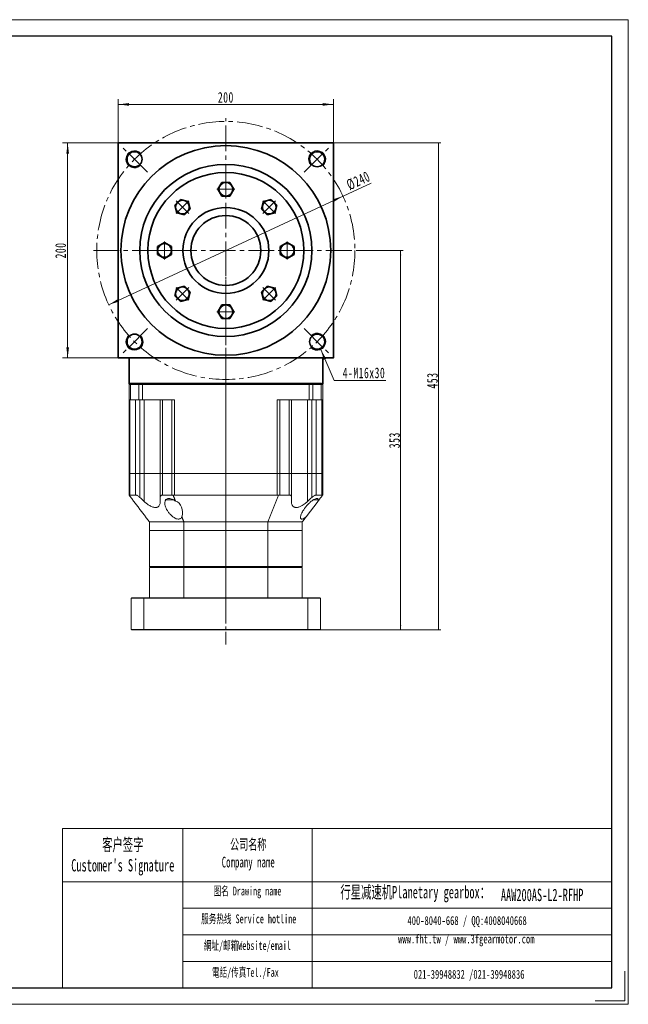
# Model space of a CAD drawing. Header units: millimetres. Extents: x 2948 to 4243, y -374 to 605.
# Tile 4 of 4: x 3678 to 4243, y -374 to 541. Entities that reach past the tile are written whole.
import ezdxf

# ---------------------------------------------------------------- set-up
doc = ezdxf.new("R2010")
doc.units = ezdxf.units.MM
doc.header["$LTSCALE"] = 2
doc.linetypes.add('CENTER', pattern=[10.16, 6.35, -1.27, 1.27, -1.27])
doc.linetypes.add('点画线', pattern=[18, 12, -2, 2, -2])
doc.layers.get('0').update_dxf_attribs({"lineweight": 18})
for name, color, linetype, lineweight in [('3中心线层', 1, 'CENTER', 18), ('7标注层', 4, 'Continuous', 18), ('SLD-0', 7, 'Continuous', 18), ('中心线层', 1, '点画线', 18), ('图框_外框线', 7, 'Continuous', 18), ('尺寸线层', 3, 'Continuous', 18), ('粗实线', 7, 'Continuous', 50), ('粗实线层', 7, 'Continuous', 35)]:
    doc.layers.add(name, color=color, linetype=linetype, lineweight=lineweight)
doc.styles.add('SLDTEXTSTYLE4', font='txt', dxfattribs={"width": 0.611111})
doc.styles.get("Standard").update_dxf_attribs({"font": 'txt', "width": 0.707})
doc.styles.add('标准', font='txt', dxfattribs={"width": 0.667})
doc.dimstyles.new('a4-1-1.5', dxfattribs={"dimtxt": 4.5, "dimasz": 4.5, "dimexe": 2.25, "dimexo": 0, "dimgap": 0.75, "dimtad": 1, "dimdec": 3, "dimdsep": 46, "dimtxsty": '标准', "dimblk": '_CAXARROW', "dimcen": 0, "dimdle": 9, "dimazin": 2, "dimtfac": 0.707107, "dimtdec": 3, "dimtix": 1, "dimtmove": 2, "dimatfit": 3, "dimfxl": 0, "dimfrac": 2, "dimtolj": 1, "dimarcsym": 0})

# ---------------------------------------------------------------- blocks, each defined once
blk = doc.blocks.new('*X29')
at = {"layer": '尺寸线层', "linetype": 'Continuous'}
for points in [[(3769.09, 462.66), (3778.99, 463.9), (3778.99, 461.43)], [(3969.09, 462.66), (3959.19, 463.9), (3959.19, 461.43)]]:
    blk.add_hatch(color=0, dxfattribs=at).paths.add_polyline_path(points, flags=0)
at = {"layer": '尺寸线层', "color": 0, "linetype": 'Continuous'}
for p, q in [((3769.09, 426.81), (3769.09, 467.61)), ((3969.09, 426.81), (3969.09, 467.61)), ((3769.09, 462.66), (3969.09, 462.66))]:
    blk.add_line(p, q, dxfattribs=at)
at = {"layer": '尺寸线层', "color": 0, "insert": (3869.09, 469.18), "char_height": 9.9, "width": 28.1447, "attachment_point": 5, "line_spacing_factor": 1.15057, "style": '标准'}
blk.add_mtext('\\T1.1;200', dxfattribs=at)
blk = doc.blocks.new('_CAXARROW')
blk.add_hatch(color=0).paths.add_polyline_path([(0, 0), (-1, 0.125), (-1, -0.125)], flags=0)
blk = doc.blocks.new('*X30')
at = {"layer": '尺寸线层', "linetype": 'Continuous'}
for points in [[(3722.08, 426.81), (3720.85, 416.91), (3723.32, 416.91)], [(3722.08, 226.81), (3720.85, 236.71), (3723.32, 236.71)]]:
    blk.add_hatch(color=0, dxfattribs=at).paths.add_polyline_path(points, flags=0)
at = {"layer": '尺寸线层', "color": 0, "linetype": 'Continuous'}
for p, q in [((3769.09, 426.81), (3717.13, 426.81)), ((3722.08, 226.81), (3722.08, 426.81)), ((3769.09, 226.81), (3717.13, 226.81))]:
    blk.add_line(p, q, dxfattribs=at)
at = {"layer": '尺寸线层', "color": 0, "insert": (3715.57, 326.81), "char_height": 9.9, "width": 28.1447, "attachment_point": 5, "rotation": 90, "line_spacing_factor": 1.15057, "style": '标准'}
blk.add_mtext('\\T1.1;200', dxfattribs=at)
blk = doc.blocks.new('*X31')
at = {"layer": '尺寸线层', "linetype": 'Continuous'}
for points in [[(3977.93, 377.34), (3969.47, 372.05), (3968.43, 374.29)], [(3760.25, 276.28), (3769.75, 279.33), (3768.7, 281.57)]]:
    blk.add_hatch(color=0, dxfattribs=at).paths.add_polyline_path(points, flags=0)
at = {"layer": '尺寸线层', "color": 0, "linetype": 'Continuous'}
blk.add_line((4004.03, 389.45), (3760.25, 276.28), dxfattribs=at)
at = {"layer": '尺寸线层', "color": 0, "insert": (3992.23, 391.68), "char_height": 9.9, "width": 39.0622, "attachment_point": 5, "rotation": 24.90217, "line_spacing_factor": 1.15057, "style": '标准'}
blk.add_mtext('\\T1.1;%%C240', dxfattribs=at)
blk = doc.blocks.new('*X32')
at = {"layer": '尺寸线层', "linetype": 'Continuous'}
blk.add_hatch(color=0, dxfattribs=at).paths.add_polyline_path([(-15.45, 28.83), (-10.39, 20.23), (-12.66, 19.25)], flags=0)
at = {"layer": '尺寸线层', "color": 0, "linetype": 'Continuous'}
blk.add_line((-15.45, 28.83), (-3, 0), dxfattribs=at)
at = {"layer": '尺寸线层', "color": 0}
for p, q in [((-3, 0), (0, 0)), ((0, 0), (45, 0)), ((0, 0), (0, 0))]:
    blk.add_line(p, q, dxfattribs=at)
at = {"layer": '尺寸线层', "color": 0, "insert": (4.95, 1.98), "char_height": 9.9, "width": 80.0907, "attachment_point": 7, "line_spacing_factor": 1.15057, "style": '标准'}
blk.add_mtext('\\T1.1;4-M16x30', dxfattribs=at)
blk = doc.blocks.new('*X38')
at = {"layer": '中心线层', "linetype": '点画线', "lineweight": 18}
for p, q in [((8.35, 0), (-8.35, 0)), ((0, -8.35), (0, 8.35))]:
    blk.add_line(p, q, dxfattribs=at)
at = {"layer": '粗实线层'}
for p, q in [((0, 7.35), (-6.37, 3.67)), ((-6.37, 3.67), (-6.37, -3.67)), ((6.37, 3.67), (0, 7.35)), ((6.37, 3.67), (6.37, -3.67)), ((-6.37, -3.67), (0, -7.35)), ((0, -7.35), (6.37, -3.67))]:
    blk.add_line(p, q, dxfattribs=at)
blk.add_circle((0, 0), 6.37, dxfattribs=at)
blk = doc.blocks.new('324FDFGFD')
at = {"layer": '粗实线层'}
for radius in [72.5, 40, 32.5]:
    blk.add_circle((0, 0), radius, dxfattribs=at)
for points in [[(0, 50.64), (1.12, 50.64), (3.67, 50.64), (5.51, 53.82), (7.35, 57), (5.51, 60.18), (3.67, 63.37), (1.12, 63.37), (0, 63.37), (-3.67, 63.37), (-5.51, 60.18), (-7.35, 57), (-5.51, 53.82), (-3.67, 50.64)], [(-35.8, 35.8), (-35.01, 36.6), (-33.21, 38.4), (-34.16, 41.95), (-35.11, 45.5), (-38.66, 46.45), (-42.21, 47.4), (-44.01, 45.6), (-44.81, 44.81), (-47.4, 42.21), (-46.45, 38.66), (-45.5, 35.11), (-41.95, 34.16), (-38.4, 33.21)], [(35.8, 35.8), (36.6, 35.01), (38.4, 33.21), (41.95, 34.16), (45.5, 35.11), (46.45, 38.66), (47.4, 42.21), (45.6, 44.01), (44.81, 44.81), (42.21, 47.4), (38.66, 46.45), (35.11, 45.5), (34.16, 41.95), (33.21, 38.4)], [(-50.64, 0), (-50.64, 1.12), (-50.64, 3.67), (-53.82, 5.51), (-57, 7.35), (-60.18, 5.51), (-63.37, 3.67), (-63.37, 1.12), (-63.37, 0), (-63.37, -3.67), (-60.18, -5.51), (-57, -7.35), (-53.82, -5.51), (-50.64, -3.67)], [(50.64, 0), (50.64, -1.12), (50.64, -3.67), (53.82, -5.51), (57, -7.35), (60.18, -5.51), (63.37, -3.67), (63.37, -1.12), (63.37, 0), (63.37, 3.67), (60.18, 5.51), (57, 7.35), (53.82, 5.51), (50.64, 3.67)], [(-35.8, -35.8), (-36.6, -35.01), (-38.4, -33.21), (-41.95, -34.16), (-45.5, -35.11), (-46.45, -38.66), (-47.4, -42.21), (-45.6, -44.01), (-44.81, -44.81), (-42.21, -47.4), (-38.66, -46.45), (-35.11, -45.5), (-34.16, -41.95), (-33.21, -38.4)], [(35.8, -35.8), (35.01, -36.6), (33.21, -38.4), (34.16, -41.95), (35.11, -45.5), (38.66, -46.45), (42.21, -47.4), (44.01, -45.6), (44.81, -44.81), (47.4, -42.21), (46.45, -38.66), (45.5, -35.11), (41.95, -34.16), (38.4, -33.21)], [(0, -50.64), (-1.12, -50.64), (-3.67, -50.64), (-5.51, -53.82), (-7.35, -57), (-5.51, -60.18), (-3.67, -63.37), (-1.12, -63.37), (0, -63.37), (3.67, -63.37), (5.51, -60.18), (7.35, -57), (5.51, -53.82), (3.67, -50.64)]]:
    blk.add_wipeout(points).dxf.layer = '粗实线层'
for p, rotation in [((0, 57), 270), ((-40.31, 40.31), 315.0000000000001), ((40.31, 40.31), 225.0000000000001), ((57, 0), 180), ((-40.31, -40.31), 45.00000000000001), ((40.31, -40.31), 135.0000000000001), ((0, -57), 90)]:
    blk.add_blockref('*X38', p, dxfattribs=dict(at, rotation=rotation))
blk.add_blockref('*X38', (-57, 0), dxfattribs=at)
blk = doc.blocks.new('*X44')
at = {"layer": '尺寸线层', "linetype": 'Continuous'}
for points in [[(4066.75, 426.81), (4066.19, 422.31), (4067.32, 422.31)], [(4066.75, -26.19), (4066.19, -21.69), (4067.32, -21.69)]]:
    blk.add_hatch(color=0, dxfattribs=at).paths.add_polyline_path(points, flags=0)
at = {"layer": '尺寸线层', "color": 0, "linetype": 'Continuous'}
for p, q in [((3969.09, 426.81), (4069, 426.81)), ((4066.75, -26.19), (4066.75, 426.81)), ((3956.59, -26.19), (4069, -26.19))]:
    blk.add_line(p, q, dxfattribs=at)
at = {"layer": '尺寸线层', "color": 0, "insert": (4061.09, 205.86), "char_height": 10, "width": 28.5031, "attachment_point": 5, "rotation": 90, "line_spacing_factor": 1.15057, "style": '标准'}
blk.add_mtext('\\T1.1;453', dxfattribs=at)
blk = doc.blocks.new('*X45')
at = {"layer": '尺寸线层', "linetype": 'Continuous'}
for points in [[(4031.51, 326.81), (4032.08, 322.31), (4030.95, 322.31)], [(4031.51, -26.19), (4032.08, -21.69), (4030.95, -21.69)]]:
    blk.add_hatch(color=0, dxfattribs=at).paths.add_polyline_path(points, flags=0)
at = {"layer": '尺寸线层', "color": 0, "linetype": 'Continuous'}
for p, q in [((3992.09, 326.81), (4033.76, 326.81)), ((4031.51, 326.81), (4031.51, -26.19)), ((3956.59, -26.19), (4033.76, -26.19))]:
    blk.add_line(p, q, dxfattribs=at)
at = {"layer": '尺寸线层', "color": 0, "insert": (4025.85, 150.31), "char_height": 10, "width": 28.0585, "attachment_point": 5, "rotation": 90, "line_spacing_factor": 1.15057, "style": '标准'}
blk.add_mtext('\\T1.1;353', dxfattribs=at)

msp = doc.modelspace()

# ---------------------------------------------------------------- linework, layer by layer
at = {"color": 7, "linetype": 'Continuous', "lineweight": 15}
for p, q in [((3779.8896, 202.8101), (3779.0896, 202.0101)), ((3780.3939, 202.0101), (3779.0896, 202.0101)), ((3779.0896, 187.8101), (3779.0896, 202.0101)), ((3779.8896, 202.8101), (3780.9852, 202.8101)), ((3779.8896, 202.8101), (3780.9852, 202.8101)), ((3780.3939, 202.0101), (3780.9852, 202.8101)), ((3788.2621, 202.0101), (3780.3939, 202.0101)), ((3780.3939, 202.0101), (3780.3939, 187.8101)), ((3780.9852, 202.8101), (3788.8009, 202.8101)), ((3780.9852, 202.8101), (3788.8009, 202.8101)), ((3788.2621, 202.0101), (3788.8009, 202.8101)), ((3791.6299, 202.0101), (3788.2621, 202.0101)), ((3788.2621, 187.8101), (3788.2621, 202.0101)), ((3788.8009, 202.8101), (3791.6299, 202.8101)), ((3788.8009, 202.8101), (3791.6299, 202.8101)), ((3791.6299, 202.8101), (3946.5492, 202.8101)), ((3791.6299, 202.0101), (3791.6299, 202.8101)), ((3791.6299, 202.8101), (3946.5492, 202.8101)), ((3946.5492, 202.0101), (3791.6299, 202.0101)), ((3791.6299, 202.0101), (3791.6299, 187.8101)), ((3946.5492, 202.8101), (3949.3782, 202.8101)), ((3946.5492, 202.0101), (3946.5492, 202.8101)), ((3946.5492, 202.8101), (3949.3782, 202.8101)), ((3949.917, 202.0101), (3946.5492, 202.0101)), ((3946.5492, 187.8101), (3946.5492, 202.0101)), ((3949.3782, 202.8101), (3957.1939, 202.8101)), ((3949.917, 202.0101), (3949.3782, 202.8101)), ((3949.3782, 202.8101), (3957.1939, 202.8101)), ((3949.917, 202.0101), (3949.917, 187.8101)), ((3957.7852, 202.0101), (3949.917, 202.0101)), ((3957.1939, 202.8101), (3958.2896, 202.8101)), ((3957.7852, 202.0101), (3957.1939, 202.8101)), ((3957.1939, 202.8101), (3958.2896, 202.8101)), ((3957.7852, 187.8101), (3957.7852, 202.0101)), ((3959.0896, 202.0101), (3957.7852, 202.0101)), ((3959.0896, 202.0101), (3958.2896, 202.8101)), ((3959.0896, 202.0101), (3959.0896, 187.8101)), ((3780.3939, 187.8101), (3779.0896, 187.8101)), ((3779.0896, 119.3101), (3779.0896, 187.8101)), ((3779.7306, 187.8101), (3779.7306, 119.3101)), ((3780.3939, 187.8101), (3788.2621, 187.8101)), ((3785.193, 119.3101), (3785.193, 187.8101)), ((3791.6299, 187.8101), (3788.2621, 187.8101)), ((3789.2855, 187.8101), (3789.2855, 119.3101)), ((3821.3271, 187.8101), (3791.6299, 187.8101)), ((3793.0756, 187.8101), (3793.0756, 119.3101)), ((3808.0756, 119.3101), (3808.0756, 187.8101)), ((3810.2031, 187.8101), (3810.2031, 119.3101)), ((3818.8778, 119.3101), (3818.8778, 187.8101)), ((3821.3271, 187.8101), (3821.3271, 119.3101)), ((3946.5492, 187.8101), (3916.852, 187.8101)), ((3916.852, 119.3101), (3916.852, 187.8101)), ((3919.3014, 187.8101), (3919.3014, 119.3101)), ((3927.9761, 119.3101), (3927.9761, 187.8101)), ((3930.1035, 187.8101), (3930.1035, 119.3101)), ((3945.1035, 187.8101), (3945.1035, 119.3101)), ((3949.917, 187.8101), (3946.5492, 187.8101)), ((3948.8936, 119.3101), (3948.8936, 187.8101)), ((3949.917, 187.8101), (3957.7852, 187.8101)), ((3952.9861, 187.8101), (3952.9861, 119.3101)), ((3959.0896, 187.8101), (3957.7852, 187.8101)), ((3958.4485, 119.3101), (3958.4485, 187.8101)), ((3959.0896, 187.8101), (3959.0896, 119.3101)), ((3779.0896, 99.3101), (3779.0896, 119.3101)), ((3779.0896, 119.3101), (3779.7306, 119.3101)), ((3779.7306, 119.3101), (3779.0896, 119.3101)), ((3779.7306, 119.3101), (3779.7306, 99.3101)), ((3779.7306, 119.3101), (3785.1827, 119.3101)), ((3785.193, 119.3101), (3779.7306, 119.3101)), ((3785.1827, 99.3101), (3785.1827, 119.3101)), ((3789.2855, 119.3101), (3785.193, 119.3101)), ((3789.2757, 119.3101), (3789.2757, 96.9325)), ((3789.2855, 119.3101), (3793.0756, 119.3101)), ((3793.0756, 119.3101), (3793.0756, 93.4537)), ((3793.0756, 119.3101), (3808.0756, 119.3101)), ((3810.2031, 119.3101), (3808.0756, 119.3101)), ((3808.0896, 96.9325), (3808.0896, 119.3101)), ((3818.8778, 119.3101), (3810.2031, 119.3101)), ((3810.2178, 119.3101), (3810.2178, 99.3101)), ((3810.2178, 119.3101), (3818.8778, 119.3101)), ((3818.8778, 99.3101), (3818.8778, 119.3101)), ((3818.8778, 119.3101), (3821.3271, 119.3101)), ((3821.3271, 119.3101), (3818.8778, 119.3101)), ((3821.3271, 119.3101), (3821.3271, 99.3101)), ((3916.852, 119.3101), (3821.3271, 119.3101)), ((3916.852, 119.3101), (3821.3271, 119.3101)), ((3916.852, 99.3101), (3916.852, 119.3101)), ((3916.852, 119.3101), (3919.3014, 119.3101)), ((3919.3014, 119.3101), (3916.852, 119.3101)), ((3919.3014, 119.3101), (3919.3014, 99.3101)), ((3919.3014, 119.3101), (3927.9614, 119.3101)), ((3927.9761, 119.3101), (3919.3014, 119.3101)), ((3927.9614, 99.3101), (3927.9614, 119.3101)), ((3930.1035, 119.3101), (3927.9761, 119.3101)), ((3930.0896, 119.3101), (3930.0896, 96.9325)), ((3930.1035, 119.3101), (3945.1035, 119.3101)), ((3945.1035, 119.3101), (3945.1035, 93.4537)), ((3945.1035, 119.3101), (3948.8936, 119.3101)), ((3952.9861, 119.3101), (3948.8936, 119.3101)), ((3948.9034, 96.9325), (3948.9034, 119.3101)), ((3958.4485, 119.3101), (3952.9861, 119.3101)), ((3952.9964, 119.3101), (3952.9964, 99.3101)), ((3952.9964, 119.3101), (3958.4485, 119.3101)), ((3958.4485, 99.3101), (3958.4485, 119.3101)), ((3958.4485, 119.3101), (3959.0896, 119.3101)), ((3959.0896, 119.3101), (3958.4485, 119.3101)), ((3959.0896, 119.3101), (3959.0896, 99.3101)), ((3779.2387, 99.1139), (3779.0896, 99.3101)), ((3785.1827, 99.3101), (3779.7306, 99.3101)), ((3818.8778, 99.3101), (3810.2178, 99.3101)), ((3814.7563, 94.7101), (3813.852, 94.7101)), ((3820.6062, 94.7101), (3814.7563, 94.7101)), ((3815.2391, 95.9601), (3817.1398, 95.9601)), ((3916.852, 99.3101), (3821.3271, 99.3101)), ((3927.9614, 99.3101), (3919.3014, 99.3101)), ((3943.5886, 78.9141), (3954.7521, 93.603)), ((3953.436, 94.7101), (3950.061, 94.7101)), ((3958.4485, 99.3101), (3952.9964, 99.3101)), ((3959.0896, 99.3101), (3958.9404, 99.1139)), ((3830.1024, 74.3101), (3798.0896, 74.3101)), ((3798.0896, 74.3101), (3798.0896, 66.3101)), ((3830.1024, 74.3101), (3908.0767, 74.3101)), ((3830.1024, 66.3101), (3830.1024, 74.3101)), ((3940.0896, 74.3101), (3908.0767, 74.3101)), ((3908.0767, 74.3101), (3908.0767, 66.3101)), ((3940.0896, 66.3101), (3940.0896, 74.3101)), ((3798.0896, 66.3101), (3798.0896, 32.8101)), ((3830.1024, 66.3101), (3798.0896, 66.3101)), ((3830.1024, 66.3101), (3798.0896, 66.3101)), ((3830.1024, 32.8101), (3830.1024, 66.3101)), ((3908.0767, 66.3101), (3830.1024, 66.3101)), ((3908.0767, 66.3101), (3830.1024, 66.3101)), ((3908.0767, 66.3101), (3908.0767, 32.8101)), ((3940.0896, 66.3101), (3908.0767, 66.3101)), ((3940.0896, 66.3101), (3908.0767, 66.3101)), ((3940.0896, 32.8101), (3940.0896, 66.3101)), ((3798.0896, 32.8101), (3830.1024, 32.8101)), ((3830.1024, 31.8101), (3798.0896, 31.8101)), ((3798.0896, 3.8101), (3798.0896, 31.8101)), ((3830.2308, 32.3101), (3798.5896, 32.3101)), ((3798.5896, 32.3101), (3830.2308, 32.3101)), ((3830.1024, 32.8101), (3908.0767, 32.8101)), ((3830.1024, 3.8101), (3830.1024, 31.8101)), ((3908.0767, 31.8101), (3830.1024, 31.8101)), ((3907.9483, 32.3101), (3830.2308, 32.3101)), ((3830.2308, 32.3101), (3907.9483, 32.3101)), ((3939.5896, 32.3101), (3907.9483, 32.3101)), ((3907.9483, 32.3101), (3939.5896, 32.3101)), ((3908.0767, 32.8101), (3940.0896, 32.8101)), ((3940.0896, 31.8101), (3908.0767, 31.8101)), ((3908.0767, 3.8101), (3908.0767, 31.8101)), ((3940.0896, 3.8101), (3940.0896, 31.8101)), ((3792.7466, 3.3101), (3781.0896, 3.3101)), ((3781.0896, 3.3101), (3781.0896, -25.6899)), ((3781.5896, 3.8101), (3792.9335, 3.8101)), ((3792.7466, -25.6899), (3792.7466, 3.3101)), ((3945.4325, 3.3101), (3792.7466, 3.3101)), ((3792.9335, 3.8101), (3945.2457, 3.8101)), ((3945.2457, 3.8101), (3956.5896, 3.8101)), ((3945.4325, 3.3101), (3945.4325, -25.6899)), ((3957.0896, 3.3101), (3945.4325, 3.3101)), ((3957.0896, -25.6899), (3957.0896, 3.3101)), ((3781.0896, -25.6899), (3792.7466, -25.6899)), ((3792.9335, -26.1899), (3781.5896, -26.1899)), ((3792.7466, -25.6899), (3945.4325, -25.6899)), ((3945.2457, -26.1899), (3792.9335, -26.1899)), ((3956.5896, -26.1899), (3945.2457, -26.1899)), ((3945.4325, -25.6899), (3957.0896, -25.6899))]:
    msp.add_line(p, q, dxfattribs=at)
msp.add_line((3828.9609, -210.9572), (3828.9609, -359.003))
for centre, start, end in [((3813.852, 95.9601), 243.2071798, 270), ((3953.436, 95.9601), 270, 345.2976397)]:
    msp.add_arc(centre, 1.25, start, end, dxfattribs=at)
for centre, major_axis, start_param, end_param in [((3821.3271, 92.7312), (0, 6.5789), 0, 0.2448592), ((3820.602, 82.9896), (0, 10.8553), 4.32751587, 6.071681), ((3916.852, 92.7312), (0, 6.5789), 6.0383261, 6.28318531)]:
    msp.add_ellipse(centre, major_axis=major_axis, ratio=0.76, start_param=start_param, end_param=end_param, dxfattribs=at)
for points, knots in [([(3779.7306, 99.3101), (3779.5448, 99.2782), (3779.3496, 99.2447), (3779.2438, 99.1198), (3779.2387, 99.1139)], [0, 0, 0, 0, 0.512733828, 0.538493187, 0.538493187, 0.538493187, 0.538493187]), ([(3789.2757, 96.9325), (3788.9566, 97.2156), (3788.3192, 97.7812), (3787.2758, 98.5291), (3786.2579, 99.0843), (3785.5544, 99.2951), (3785.2515, 99.3073), (3785.1827, 99.3101)], [0, 0, 0, 0, 1.12557623, 2.24783158, 3.46140534, 4.506009, 4.81320541, 4.81320541, 4.81320541, 4.81320541]), ([(3789.2757, 96.9325), (3789.7427, 96.5017), (3791.005, 95.3374), (3792.2753, 94.1817), (3793.0756, 93.4537)], [0, 0, 0, 0, 1.90598676, 5.15180758, 5.15180758, 5.15180758, 5.15180758]), ([(3793.0756, 93.4537), (3793.8032, 92.8169), (3795.257, 91.5446), (3797.324, 90.0652), (3799.1659, 88.9814), (3800.6607, 88.2897), (3802.0331, 87.8517), (3803.259, 87.6441), (3804.3773, 87.673), (3805.658, 87.9979), (3806.7647, 88.8178), (3807.5482, 90.1265), (3808.0065, 91.6367), (3808.0603, 92.8141), (3808.0896, 93.4537)], [0, 0, 0, 0, 2.21599873, 4.42799, 5.89266765, 7.35535722, 8.57277939, 9.78928885, 11.00962531, 12.23043359, 14.56599169, 16.43415323, 18.30578206, 20.53133362, 20.53133362, 20.53133362, 20.53133362]), ([(3810.2178, 99.3101), (3809.8835, 99.2731), (3809.2166, 99.1994), (3808.4811, 98.5966), (3808.1321, 97.8025), (3808.1007, 97.1604), (3808.0896, 96.9325)], [0, 0, 0, 0, 0.85242687, 1.70046333, 2.93266044, 3.6108145, 3.6108145, 3.6108145, 3.6108145]), ([(3808.0896, 93.4537), (3808.0896, 94.1817), (3808.0896, 95.3374), (3808.0896, 96.5017), (3808.0896, 96.9325)], [0, 0, 0, 0, 2.19176049, 3.47878978, 3.47878978, 3.47878978, 3.47878978]), ([(3822.3339, 93.603), (3821.602, 94.119), (3820.2592, 95.0658), (3818.016, 95.9524), (3816.0441, 96.2105), (3814.4766, 95.8726), (3813.4782, 95.1879), (3812.8637, 94.3437), (3812.4632, 93.3252), (3812.3009, 92.0378), (3812.4484, 90.3004), (3813.0011, 88.2643), (3814.0334, 85.9571), (3815.4467, 83.6379), (3816.9901, 81.6929), (3818.4904, 80.1652), (3820.0412, 78.8465), (3821.8496, 77.6876), (3823.86, 76.9577), (3825.5334, 76.8659), (3826.9885, 77.3551), (3827.8123, 78.1351), (3828.1585, 78.7534), (3828.2484, 78.9141)], [0, 0, 0, 0, 2.24331177, 4.11621984, 6.0013025, 7.63008133, 9.27519529, 10.538974, 11.80472636, 13.62833826, 15.45484055, 17.9791807, 20.50561035, 23.07646308, 25.6443056, 27.11894601, 28.59175092, 30.7851636, 32.4145551, 34.05380238, 35.50059063, 37.48121703, 38.17680728, 38.17680728, 38.17680728, 38.17680728]), ([(3919.3014, 99.3101), (3918.9117, 99.2782), (3918.5024, 99.2447), (3918.0841, 99.1198), (3918.0641, 99.1139)], [0, 0, 0, 0, 1.19478336, 1.25480837, 1.25480837, 1.25480837, 1.25480837]), ([(3930.0896, 96.9325), (3930.0726, 97.2156), (3930.0387, 97.7812), (3929.7184, 98.5291), (3929.1383, 99.0843), (3928.4676, 99.2951), (3928.0551, 99.3073), (3927.9614, 99.3101)], [0, 0, 0, 0, 0.84520223, 1.68791078, 2.59919091, 3.38359033, 3.61426603, 3.61426603, 3.61426603, 3.61426603]), ([(3930.0896, 96.9325), (3930.0896, 96.5017), (3930.0896, 95.3374), (3930.0896, 94.1817), (3930.0896, 93.4537)], [0, 0, 0, 0, 1.28702929, 3.47878978, 3.47878978, 3.47878978, 3.47878978]), ([(3930.0896, 93.4537), (3930.1188, 92.8169), (3930.1771, 91.5446), (3930.6551, 90.0652), (3931.3446, 88.9814), (3932.1098, 88.2897), (3933.0224, 87.8517), (3934.0312, 87.6441), (3935.1795, 87.673), (3936.8006, 87.9979), (3938.7688, 88.8178), (3940.945, 90.1265), (3943.0271, 91.6367), (3944.3726, 92.8141), (3945.1035, 93.4537)], [0, 0, 0, 0, 2.21623365, 4.42845941, 5.89329234, 7.35613697, 8.5736882, 9.79032662, 11.01079244, 12.23173015, 14.56753584, 16.43589542, 18.30772267, 20.53351015, 20.53351015, 20.53351015, 20.53351015]), ([(3954.7521, 93.603), (3954.8058, 93.8233), (3954.9832, 94.5521), (3954.9333, 95.4908), (3954.3095, 96.1193), (3953.2332, 96.1481), (3951.7065, 95.6188), (3950.0747, 94.6645), (3948.4937, 93.4923), (3946.9492, 92.1782), (3945.2995, 90.5642), (3943.6029, 88.6518), (3942.0724, 86.668), (3940.7271, 84.6366), (3939.6165, 82.6174), (3938.8518, 80.7909), (3938.4192, 79.1317), (3938.4041, 77.8391), (3938.9164, 77.0097), (3939.8596, 76.8433), (3941.2074, 77.2871), (3942.4855, 78.0639), (3943.3245, 78.7105), (3943.5886, 78.9141)], [0, 0, 0, 0, 0.8407477, 2.78089478, 4.34136749, 5.90825023, 7.3424804, 9.24331343, 10.56976554, 11.89837949, 13.82220974, 15.74871764, 17.74135012, 19.73425395, 21.77257272, 23.80815751, 25.44751331, 27.40731263, 28.93440545, 30.47266022, 31.783598, 33.51643561, 34.31247849, 34.31247849, 34.31247849, 34.31247849]), ([(3945.1035, 93.4537), (3945.9039, 94.1817), (3947.1741, 95.3374), (3948.4364, 96.5017), (3948.9034, 96.9325)], [0, 0, 0, 0, 3.24582082, 5.15180758, 5.15180758, 5.15180758, 5.15180758]), ([(3952.9964, 99.3101), (3952.721, 99.2731), (3952.1715, 99.1994), (3950.9914, 98.5966), (3949.8767, 97.8025), (3949.1584, 97.1604), (3948.9034, 96.9325)], [0, 0, 0, 0, 1.13569652, 2.26554367, 3.90721174, 4.81072292, 4.81072292, 4.81072292, 4.81072292])]:
    msp.add_open_spline(points, degree=3, knots=knots, dxfattribs=at)
for points in [[(3779.2387, 99.1139), (3798.0896, 74.3101)], [(3820.115, 99.1139), (3818.8778, 99.3101)], [(3822.3339, 93.603), (3820.115, 99.1139)], [(3918.0641, 99.1139), (3908.0767, 74.3101)], [(3954.7521, 93.603), (3958.9404, 99.1139)], [(3958.9404, 99.1139), (3958.4485, 99.3101)], [(3830.1024, 74.3101), (3828.2484, 78.9141)], [(3940.0896, 74.3101), (3943.5886, 78.9141)], [(3798.5896, 32.3101), (3798.0896, 32.8101)], [(3798.0896, 31.8101), (3798.5896, 32.3101)], [(3830.1024, 32.8101), (3830.2308, 32.3101)], [(3830.2308, 32.3101), (3830.1024, 31.8101)], [(3908.0767, 32.8101), (3907.9483, 32.3101)], [(3907.9483, 32.3101), (3908.0767, 31.8101)], [(3940.0896, 32.8101), (3939.5896, 32.3101)], [(3939.5896, 32.3101), (3940.0896, 31.8101)], [(3781.0896, 3.3101), (3781.5896, 3.8101)], [(3792.9335, 3.8101), (3792.7466, 3.3101)], [(3945.2457, 3.8101), (3945.4325, 3.3101)], [(3956.5896, 3.8101), (3957.0896, 3.3101)], [(3781.0896, -25.6899), (3781.5896, -26.1899)], [(3792.7466, -25.6899), (3792.9335, -26.1899)], [(3945.4325, -25.6899), (3945.2457, -26.1899)], [(3956.5896, -26.1899), (3957.0896, -25.6899)]]:
    msp.add_open_spline(points, degree=1, dxfattribs=at)
at = {"layer": '7标注层', "color": 0}
msp.add_line((3717.2835, -210.9572), (3717.2835, -358.9777), dxfattribs=at)
at = {"layer": '中心线层'}
for p, q in [((3869.0896, -12.8195), (3869.0896, 449.8101)), ((3796.4052, 399.4945), (3773.0331, 422.8666)), ((3941.774, 399.4945), (3965.146, 422.8666)), ((3746.0896, 326.8101), (3992.0896, 326.8101)), ((3796.4052, 254.1257), (3773.0331, 230.7536)), ((3941.774, 254.1257), (3965.146, 230.7536)), ((3869.0896, 7.2912), (3869.0896, 228.5507))]:
    msp.add_line(p, q, dxfattribs=at)
msp.add_circle((3869.0896, 326.8101), 120, dxfattribs=at)
at = {"layer": '图框_外框线'}
for p, q in [((3717.2835, -210.9572), (3828.9609, -210.9572)), ((3828.9609, -210.9572), (3828.9609, -358.9777)), ((3828.9609, -210.9572), (4227.6813, -210.9572)), ((3949.2857, -210.9572), (3949.2857, -358.9777)), ((3717.2835, -260.3517), (3828.9609, -260.3517)), ((3828.9609, -260.3517), (4227.6813, -260.3517)), ((3828.9609, -285.049), (4227.6813, -285.049)), ((3828.9609, -309.7463), (4227.6813, -309.7463)), ((3828.9609, -334.4436), (4227.6813, -334.4436))]:
    msp.add_line(p, q, dxfattribs=at)
at = {"layer": '图框_外框线', "color": 3}
msp.add_lwpolyline([(4240.0163, -343.5589), (4240.0163, -371.3126), (4212.2625, -371.3126)], dxfattribs=at)
at = {"layer": '粗实线', "color": 0}
msp.add_line((3780.0896, 202.8101), (3958.0896, 202.8101), dxfattribs=at)
at = {"layer": '粗实线层'}
for p, q in [((3779.0896, 202.8101), (3779.0896, 226.8101)), ((3959.0896, 202.8101), (3959.0896, 226.8101)), ((3959.0896, 202.8101), (3779.0896, 202.8101)), ((3779.0896, 202.8101), (3959.0896, 202.8101)), ((3779.0896, 202.8101), (3959.0896, 202.8101)), ((3779.8896, 202.8101), (3780.9852, 202.8101)), ((3780.9852, 202.8101), (3788.8009, 202.8101)), ((3788.8009, 202.8101), (3791.6299, 202.8101)), ((3791.6299, 202.8101), (3946.5492, 202.8101)), ((3946.5492, 202.8101), (3949.3782, 202.8101)), ((3949.3782, 202.8101), (3957.1939, 202.8101)), ((3957.1939, 202.8101), (3958.2896, 202.8101))]:
    msp.add_line(p, q, dxfattribs=at)
msp.add_lwpolyline([(3769.0896, 226.8101), (3769.0896, 426.8101), (3969.0896, 426.8101), (3969.0896, 226.8101)], close=True, dxfattribs=at)
for centre, radius in [((3869.0896, 326.8101), 97.5), ((3784.2368, 411.6629), 7), ((3953.9424, 411.6629), 7), ((3869.0896, 326.8101), 80), ((3784.2368, 241.9573), 7), ((3953.9424, 241.9573), 7)]:
    msp.add_circle(centre, radius, dxfattribs=at)
at = {"layer": '粗实线层', "lineweight": 18}
for centre, start, end in [((3784.2368, 411.6629), 43.0897868, 315), ((3953.9424, 411.6629), 313.0897868, 225), ((3784.2368, 241.9573), 133.0897868, 45), ((3953.9424, 241.9573), 223.0897868, 135)]:
    msp.add_arc(centre, 8, start, end, dxfattribs=at)

# ---------------------------------------------------------------- block references
at = {"layer": '尺寸线层'}
msp.add_blockref('*X32', (3972.7425, 205.8633), dxfattribs=at)

# ---------------------------------------------------------------- texts
at = {"layer": 'SLD-0', "color": 1, "attachment_point": 2, "style": 'SLDTEXTSTYLE4'}
for s, insert, char_height, width in [("{\\fSimSun|b1|i0|c134|p2;客户签字\\PCustomer's Signature}", (3773.3147, -220.0954), 11.525393, 143.377076), ('{\\fSimSun|b1|i0|c134|p2;公司名称\\PCompany name}', (3889.8864, -220.7072), 9.878908, 127.901016), ('{\\fSimSun|b1|i0|c134|p2;图名 Drawing name}', (3889.2112, -264.9043), 8.232423, 105.281865), ('{\\fSimSun|b1|i0|c134|p2;  \\H1.1667x;行星减速机Planetary gearbox\\fSimSun|b0|i0|c134|p2;：}', (4040.9811, -264.2693), 9.878908, 155.371912), ('{\\fSimSun|b1|i0|c134|p2;AAW200AS-L2-RFHP}', (4163.0307, -266.8922), 11.525393, 83.875815), ('{\\fSimSun|b1|i0|c134|p2;服务热线 Service hotline}', (3890.3786, -290.791), 8.232423, 117.294112), ('{\\fSimSun|b1|i0|c134|p2;網址/邮箱Website/email}', (3889.0967, -315.594), 8.232423, 122.09213), ('{\\fSimSun|b1|i0|c134|p2;電話/传真Tel./Fax}', (3887.2523, -340.5904), 8.232423, 123.560541)]:
    msp.add_mtext(s, dxfattribs=dict(at, insert=insert, char_height=char_height, width=width))
at = {"layer": 'SLD-0', "color": 1, "char_height": 8.232423, "attachment_point": 2}
for s, insert, width in [('{\\fSimSun|b1|i0|c134|p2;400-8040-668 / QQ:4008040668}', (4093.3109, -292.364), 239.690379), ('{\\fSimSun|b1|i0|c134|p2;www.fht.tw / www.3fgearmotor.com }', (4092.5519, -309.5111), 239.960204), ('{\\fSimSun|b1|i0|c134|p2;021-39948832 /021-39948836 }', (4095.1469, -342.3904), 183.227768)]:
    msp.add_mtext(s, dxfattribs=dict(at, insert=insert, width=width))

# ---------------------------------------------------------------- dimensions: what is measured, and where the dimension line sits
at = {"layer": '尺寸线层'}
for base, p1, p2, angle, override, picture, middle in [((3969.0896, 462.6631), (3769.0896, 426.8101), (3969.0896, 426.8101), 0, {"dimsah": 1, "dimtfill": 1, "dimtzin": 0}, '*X29', (3869.0896, 469.1806)), ((3722.0833, 426.8101), (3769.0896, 226.8101), (3769.0896, 426.8101), 90, {"dimsah": 1, "dimtfill": 1, "dimtzin": 0}, '*X30', (3715.5658, 326.8101)), ((4066.7533, 426.8101), (3956.5896, -26.1899), (3969.0896, 426.8101), 90, {"dimtxt": 10, "dimsah": 1, "dimtfill": 1, "dimtzin": 8}, '*X44', (4061.0867, 205.8633))]:
    dim = msp.add_linear_dim(base=base, p1=p1, p2=p2, angle=angle, dimstyle='a4-1-1.5', override=override, dxfattribs=at)
    dim.commit()
    dim.dimension.update_dxf_attribs({"geometry": picture, "text_midpoint": middle, "dimtype": 160})
dim = msp.add_diameter_dim_2p(p1=(3760.2462, 276.2817), p2=(3977.9329, 377.3385), dimstyle='a4-1-1.5', override={"dimpost": '%%C<>', "dimsah": 1, "dimtfill": 1, "dimtzin": 0}, dxfattribs=at)
dim.commit()
dim.dimension.update_dxf_attribs({"geometry": '*X31', "text_midpoint": (3995.1748, 385.3428), "dimtype": 163})
dim = msp.add_linear_dim(base=(4031.514, -26.1899), p1=(3992.0896, 326.8101), p2=(3956.5896, -26.1899), angle=90, dimstyle='a4-1-1.5', override={"dimtxt": 10, "dimsah": 1, "dimtfill": 1, "dimtzin": 8}, dxfattribs=at)
dim.commit()
dim.dimension.update_dxf_attribs({"geometry": '*X45', "text_midpoint": (4025.8473, 150.3101)})

# ---------------------------------------------------------------- next in the draw order: block references
at = {"layer": '粗实线层'}
msp.add_blockref('324FDFGFD', (3869.0896, 326.8101), dxfattribs=at)

# ---------------------------------------------------------------- next in the draw order: linework, layer by layer
at = {"layer": '3中心线层'}
msp.add_line((3869.0896, 317.5143), (3869.0896, -39.75), dxfattribs=at)
at = {"layer": '图框_外框线', "color": 3}
msp.add_lwpolyline([(2947.9259, -374.3964), (4243.1, -374.3964), (4243.1, 541.4768), (2947.9259, 541.4768)], close=True, dxfattribs=at)
at = {"layer": '图框_外框线', "color": 3, "lineweight": 25}
msp.add_lwpolyline([(3025.0196, -358.9777), (4227.6813, -358.9777), (4227.6813, 526.058), (3025.0196, 526.058)], close=True, dxfattribs=at)

doc.saveas('drawing.dxf')
